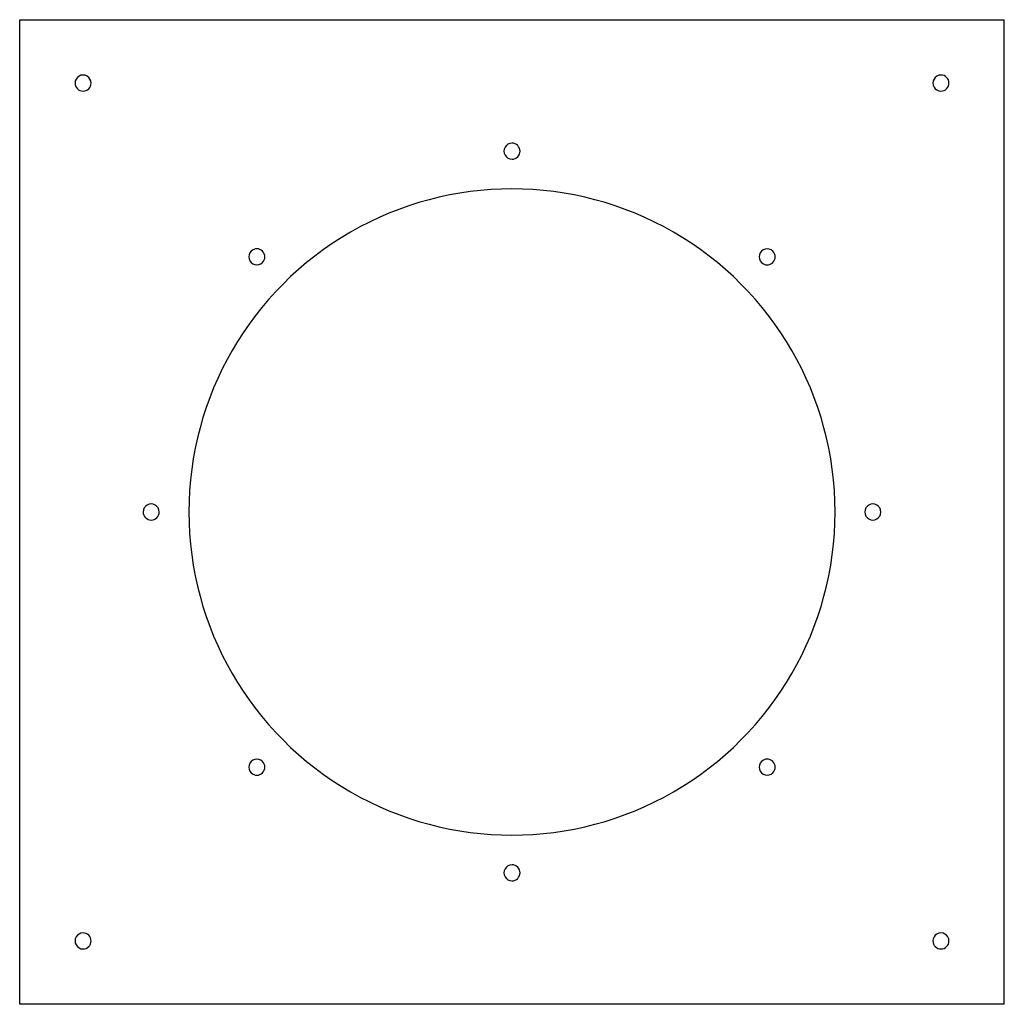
# Model space of a CAD drawing. Header units: millimetres. Extents: x -307 to 307, y -307 to 307.
import ezdxf

# ---------------------------------------------------------------- set-up
doc = ezdxf.new("R2010")
doc.units = ezdxf.units.MM
doc.layers.add('HIDDEN', color=7, linetype='Continuous')
doc.layers.add('THICK', color=7, linetype='Continuous')

msp = doc.modelspace()

# ---------------------------------------------------------------- linework, layer by layer
at = {"layer": 'HIDDEN'}
for p, q in [((-307, 307), (-307, 307)), ((307, 307), (307, 307)), ((-307, -307), (-307, -307)), ((307, -307), (307, -307))]:
    msp.add_line(p, q, dxfattribs=at)
for centre, start, end in [((0, 225), 89.99998, 270.00002), ((0, 225), 270.00002, 89.99998), ((-159.1, 159.1), 134.99997, 315.00001), ((-159.1, 159.1), 315.00001, 134.99997), ((159.1, 159.1), 44.99999, 225.00003), ((159.1, 159.1), 225.00003, 44.99999), ((-225, 0), 0, 180.00002), ((-225, 0), 180.00002, 0), ((225, 0), 0, 180.00002), ((225, 0), 179.99998, 0), ((-159.1, -159.1), 44.99999, 225.00003), ((-159.1, -159.1), 225.00003, 44.99999), ((159.1, -159.1), 134.99997, 315.00001), ((159.1, -159.1), 315.00001, 134.99997), ((0, -225), 89.99998, 270.00002), ((0, -225), 270.00002, 89.99998)]:
    msp.add_arc(centre, 5, start, end, dxfattribs=at)
at = {"layer": 'THICK'}
for p, q in [((-307, 307), (307, 307)), ((-307, -307), (-307, 307)), ((307, -307), (307, 307)), ((307, -307), (-307, -307))]:
    msp.add_line(p, q, dxfattribs=at)
for centre, radius, start, end in [((-267.5, 267.5), 5, 0, 180.00002), ((267.5, 267.5), 5, 89.99998, 270.00002), ((267.5, 267.5), 5, 270.00002, 89.99998), ((-267.5, 267.5), 5, 180.00002, 0), ((0, 0), 201.5, 0, 180.00002), ((0, 0), 201.5, 179.99998, 0), ((-267.5, -267.5), 5, 89.99998, 270.00002), ((-267.5, -267.5), 5, 270.00002, 89.99998), ((267.5, -267.5), 5, 0, 180.00002), ((267.5, -267.5), 5, 180.00002, 0)]:
    msp.add_arc(centre, radius, start, end, dxfattribs=at)

doc.saveas('drawing.dxf')
